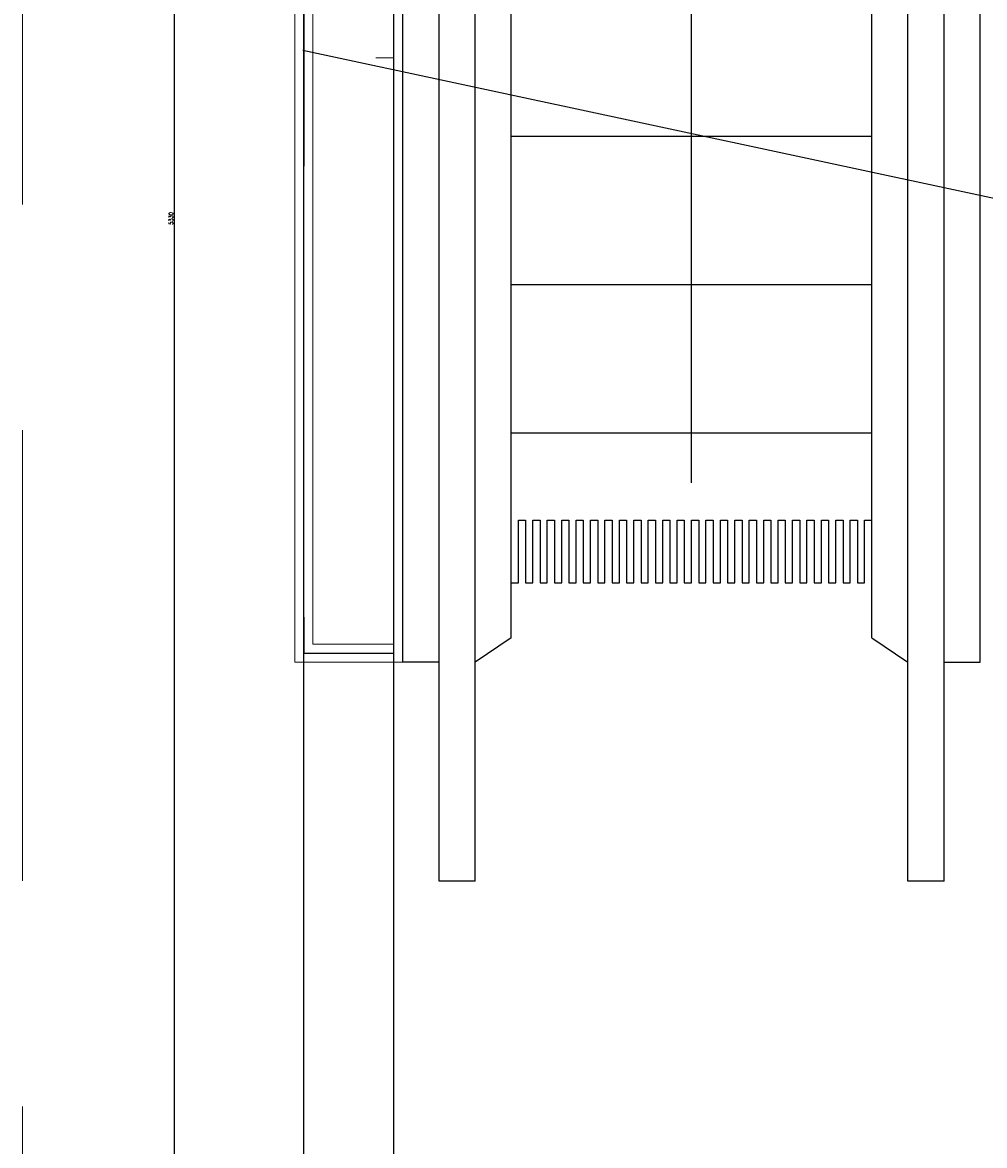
# Model space of a CAD drawing. Header units: centimetres. Extents: x -228435 to 111511, y -89367 to 428125.
# Tile 74 of 219: x -19220 to -16553, y 35515 to 38628. Entities that reach past the tile are written whole.
import ezdxf
from ezdxf.xclip import XClip

# ---------------------------------------------------------------- set-up
doc = ezdxf.new("R2010")
doc.units = ezdxf.units.CM
doc.header["$LTSCALE"] = 50
doc.header["$XCLIPFRAME"] = 0
doc.header["$PDMODE"] = 35
doc.header["$PDSIZE"] = 0.1
doc.linetypes.add('Balustrady$0$DASHED', pattern=[0.75, 0.5, -0.25])
doc.linetypes.add('DASHDOT2', pattern=[12.7, 6.35, -3.175, 0, -3.175])
doc.layers.get('0').update_dxf_attribs({"color": 8})
doc.layers.get('DEFPOINTS').update_dxf_attribs({"color": 8})
for name, color, linetype in [('ARCH_INFO_OPISY', 8, 'Continuous'), ('ARCH_INFO_OSIE_IST', 8, 'DASHDOT2'), ('ARCH_INFO_SCHODY_IST', 8, 'Continuous'), ('ARCH_SCHODY_IST', 8, 'Continuous'), ('ARCH_STROP', 8, 'Continuous'), ('ARCH_WIDOK_INNE_IST', 8, 'Continuous'), ('Balustrady$0$ARCH_WITRYNA', 8, 'Continuous')]:
    doc.layers.add(name, color=color, linetype=linetype)
for name, color, linetype, lineweight in [('ARCH_WIDOK', 8, 'Continuous', 13), ('Kondygnacja +0$0$ARCH_WIDOK', 8, 'Continuous', 13), ('Kondygnacja -1$0$ARCH_INFO_WYMIARY', 8, 'Continuous', 9)]:
    doc.layers.add(name, color=color, linetype=linetype, lineweight=lineweight)
doc.styles.add('Kondygnacja -1$0$Romans', font='Romans.shx', dxfattribs={"width": 0.7})
doc.dimstyles.new('Kondygnacja -1$0$Wymiary 1-100', dxfattribs={"dimtxt": 12, "dimasz": 10, "dimexe": 5, "dimexo": 0, "dimgap": 4, "dimtad": 1, "dimrnd": 0.5, "dimzin": 12, "dimdsep": 46, "dimtxsty": 'Kondygnacja -1$0$Romans', "dimblk": 'Kondygnacja -1$0$_Oblique', "dimcen": 10, "dimdle": 10, "dimclrt": 55, "dimazin": 0, "dimtfac": 1, "dimtmove": 1, "dimatfit": 3, "dimfxl": 0, "dimtolj": 1, "dimtzin": 0, "dimarcsym": 0})

# ---------------------------------------------------------------- blocks, each defined once
blk = doc.blocks.new('A$C6FDA0163')
at = {"layer": 'ARCH_INFO_OSIE_IST', "ltscale": 2}
blk.add_line((-190.03, -1830.05, -630), (-190.03, 85.33, -630), dxfattribs=at)
at = {"layer": 'ARCH_INFO_SCHODY_IST'}
for points in [[(-82.5, -1583.85), (-82.5, -1165.28), (-117.71, -1199.21)], [(-82.5, -1583.85), (-82.5, -1165.28), (-47.29, -1199.21)]]:
    blk.add_lwpolyline(points, dxfattribs=at)
at = {"layer": 'ARCH_SCHODY_IST'}
for p, q in [((-162.5, -1633.55), (-162.5, -1136.11)), ((-152.5, -1694.31), (-152.5, -1148.51)), ((-142.5, -1694.31), (-142.5, -1150.9)), ((-132.5, -1626.81), (-132.5, -1153.3)), ((-2.5, -1633.55), (-2.5, -1174.45)), ((-32.5, -1626.81), (-32.5, -1177.26)), ((-22.5, -1694.31), (-22.5, -1179.65)), ((-12.5, -1694.31), (-12.5, -1182.05)), ((-132.5, -1487.77), (-32.5, -1487.77)), ((-132.5, -1528.86), (-32.5, -1528.86)), ((-132.5, -1569.95), (-32.5, -1569.95)), ((-132.5, -1626.81), (-142.5, -1633.55)), ((-32.5, -1626.81), (-22.5, -1633.55)), ((-152.5, -1633.55), (-162.5, -1633.55)), ((-12.5, -1633.55), (-2.5, -1633.55)), ((-142.5, -1694.31), (-152.5, -1694.31)), ((-12.5, -1694.31), (-22.5, -1694.31))]:
    blk.add_line(p, q, dxfattribs=at)
at = {"layer": 'ARCH_STROP'}
blk.add_lwpolyline([(-165, -117.05), (165, -117.05), (165, -1799.05), (-165, -1799.05)], close=True, dxfattribs=at)
at = {"layer": 'ARCH_WIDOK'}
blk.add_line((-165, -1466, 0), (-165, -1461, 0), dxfattribs=at)
at = {"layer": 'ARCH_WIDOK', "elevation": 0}
blk.add_lwpolyline([(-170, -1466), (-165, -1466)], dxfattribs=at)
at = {"layer": 'ARCH_WIDOK_INNE_IST'}
blk.add_lwpolyline([(-132.5, -1611.6), (-130.5, -1611.6), (-130.5, -1594.22), (-128.5, -1594.22), (-128.5, -1611.6), (-126.5, -1611.6), (-126.5, -1594.22), (-124.5, -1594.22), (-124.5, -1611.6), (-122.5, -1611.6), (-122.5, -1594.22), (-120.5, -1594.22), (-120.5, -1611.6), (-118.5, -1611.6), (-118.5, -1594.22), (-116.5, -1594.22), (-116.5, -1611.6), (-114.5, -1611.6), (-114.5, -1594.22), (-112.5, -1594.22), (-112.5, -1611.6), (-110.5, -1611.6), (-110.5, -1594.22), (-108.5, -1594.22), (-108.5, -1611.6), (-106.5, -1611.6), (-106.5, -1594.22), (-104.5, -1594.22), (-104.5, -1611.6), (-102.5, -1611.6), (-102.5, -1594.22), (-100.5, -1594.22), (-100.5, -1611.6), (-98.5, -1611.6), (-98.5, -1594.22), (-96.5, -1594.22), (-96.5, -1611.6), (-94.5, -1611.6), (-94.5, -1594.22), (-92.5, -1594.22), (-92.5, -1611.6), (-90.5, -1611.6), (-90.5, -1594.22), (-88.5, -1594.22), (-88.5, -1611.6), (-86.5, -1611.6), (-86.5, -1594.22), (-84.5, -1594.22), (-84.5, -1611.6), (-82.5, -1611.6), (-82.5, -1594.22), (-80.5, -1594.22), (-80.5, -1611.6), (-78.5, -1611.6), (-78.5, -1594.22), (-76.5, -1594.22), (-76.5, -1611.6), (-74.5, -1611.6), (-74.5, -1594.22), (-72.5, -1594.22), (-72.5, -1611.6), (-70.5, -1611.6), (-70.5, -1594.22), (-68.5, -1594.22), (-68.5, -1611.6), (-66.5, -1611.6), (-66.5, -1594.22), (-64.5, -1594.22), (-64.5, -1611.6), (-62.5, -1611.6), (-62.5, -1594.22), (-60.5, -1594.22), (-60.5, -1611.6), (-58.5, -1611.6), (-58.5, -1594.22), (-56.5, -1594.22), (-56.5, -1611.6), (-54.5, -1611.6), (-54.5, -1594.22), (-52.5, -1594.22), (-52.5, -1611.6), (-50.5, -1611.6), (-50.5, -1594.22), (-48.5, -1594.22), (-48.5, -1611.6), (-46.5, -1611.6), (-46.5, -1594.22), (-44.5, -1594.22), (-44.5, -1611.6), (-42.5, -1611.6), (-42.5, -1594.22), (-40.5, -1594.22), (-40.5, -1611.6), (-38.5, -1611.6), (-38.5, -1594.22), (-36.5, -1594.22), (-36.5, -1611.6), (-34.5, -1611.6), (-34.5, -1594.22), (-32.5, -1594.22)], dxfattribs=at)
at = {"layer": 'Balustrady$0$ARCH_WITRYNA', "linetype": 'Balustrady$0$DASHED', "ltscale": 10, "elevation": 630}
blk.add_lwpolyline([(-190, -1246.05), (-190, -1631.05), (-165, -1631.05)], dxfattribs=at)
at = {"layer": 'Kondygnacja +0$0$ARCH_WIDOK'}
blk.add_lwpolyline([(-162.5, -1633.55), (-165.03, -1633.55), (-165.03, -246.72), (-162.5, -246.72)], dxfattribs=at)
at = {"layer": 'Kondygnacja +0$0$ARCH_WIDOK', "elevation": 630}
for points in [[(-192.5, -1246.05), (-192.5, -1633.55), (-165, -1633.55)], [(-165, -1628.55), (-187.5, -1628.55), (-187.5, -1246.05)]]:
    blk.add_lwpolyline(points, dxfattribs=at)
blk = doc.blocks.new('Kondygnacja -1$0$_Oblique')
at = {"color": 0, "linetype": 'ByBlock', "lineweight": -2}
blk.add_line((-0.5, -0.5), (0.5, 0.5), dxfattribs=at)
blk = doc.blocks.new('*D1085')
at = {"layer": 'DEFPOINTS', "color": 0, "lineweight": 40}
for p in [(-18798.2, 40750), (-18690.3, 40750), (-18664.5, 35420)]:
    blk.add_point(p, dxfattribs=at)
at = {"layer": 'Kondygnacja -1$0$ARCH_INFO_WYMIARY', "color": 0, "lineweight": -2}
for p, q in [((-18798.2, 35410), (-18798.2, 40760)), ((-18790.2, 40750), (-18803.2, 40750)), ((-18790.2, 35420), (-18803.2, 35420))]:
    blk.add_line(p, q, dxfattribs=at)
at = {"layer": 'Kondygnacja -1$0$ARCH_INFO_WYMIARY', "color": 0, "lineweight": -2, "xscale": 10, "yscale": 10, "zscale": 10}
for p, rotation in [((-18798.2, 40750), 90), ((-18798.2, 35420), 270)]:
    blk.add_blockref('Kondygnacja -1$0$_Oblique', p, dxfattribs=dict(at, rotation=rotation))
at = {"layer": 'Kondygnacja -1$0$ARCH_INFO_WYMIARY', "color": 55, "insert": (-18808.2, 38085), "char_height": 12, "attachment_point": 5, "rotation": 90, "style": 'Kondygnacja -1$0$Romans'}
blk.add_mtext('\\A1;5330', dxfattribs=at)

msp = doc.modelspace()

# ---------------------------------------------------------------- linework, layer by layer
at = {"linetype": 'Balustrady$0$DASHED', "lineweight": 20, "ltscale": 50, "elevation": -5670}
msp.add_lwpolyline([(-19219.92022, 53823.48574), (-13875.78762, 53823.48574), (-13875.78762, 34373.38665), (-19219.92022, 34373.38665)], close=True, dxfattribs=at)
at = {"layer": 'ARCH_INFO_OPISY', "elevation": 630}
msp.add_lwpolyline([(-14682.75, 38550.16667), (-13712.52489, 37537.35728), (-18442.25, 38550.16667)], dxfattribs=at)

# ---------------------------------------------------------------- block references
ref = msp.add_blockref('A$C6FDA0163', (-16540, 53190.5, 630), dxfattribs=dict(xscale=10, yscale=10, zscale=10))
XClip(ref).set_block_clipping_path([(-400.031931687, -2219.05), (399.968068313, 380.95)])

# ---------------------------------------------------------------- dimensions: what is measured, and where the dimension line sits
at = {"layer": 'Kondygnacja -1$0$ARCH_INFO_WYMIARY'}
dim = msp.add_linear_dim(base=(-18798.22769, 40750, -5670), p1=(-18664.5, 35419.95833, -5670), p2=(-18690.31932, 40750, -5670), angle=90, dimstyle='Kondygnacja -1$0$Wymiary 1-100', dxfattribs=at)
dim.commit()
dim.dimension.update_dxf_attribs({"geometry": '*D1085', "text_midpoint": (-18808.22769, 38084.97917, -5670)})

doc.saveas('drawing.dxf')
